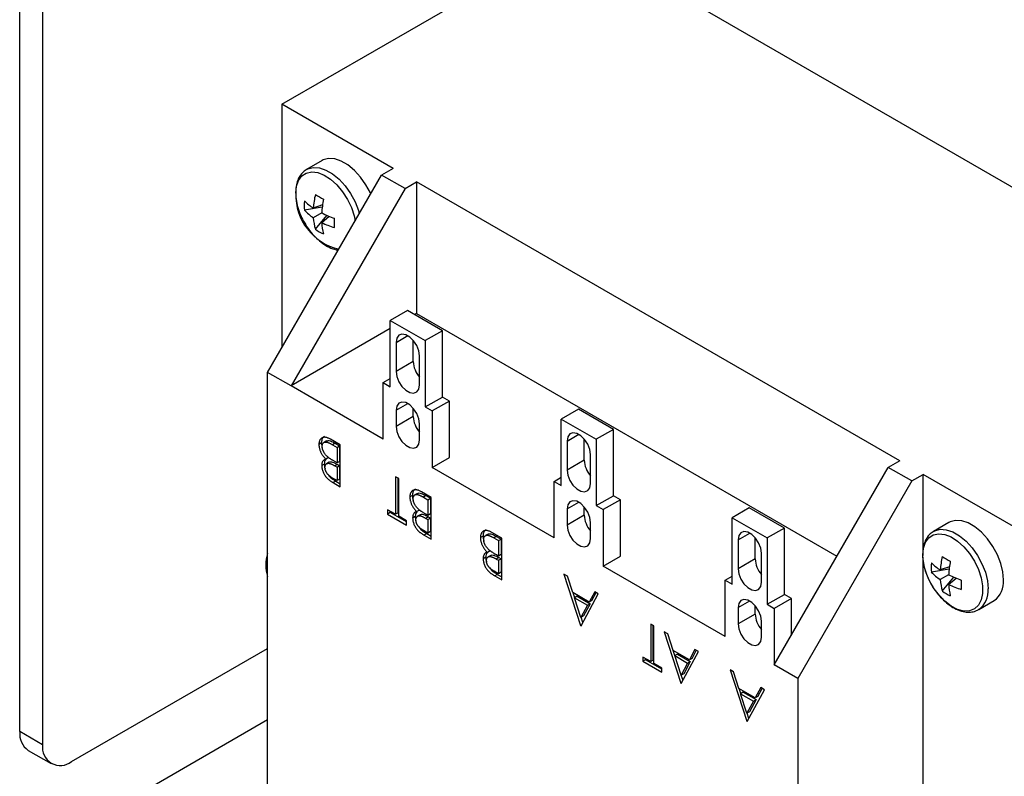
# Model space of a CAD drawing. Header units: inches. Extents: x 0.5 to 21.5, y 0.5 to 16.5.
# Tile 9 of 11: x 16.8 to 19.2, y 11.2 to 13.1. Entities that reach past the tile are written whole.
import ezdxf

# ---------------------------------------------------------------- set-up
doc = ezdxf.new("R2010")
doc.units = ezdxf.units.IN
doc.header["$LTSCALE"] = 2
doc.header["$MEASUREMENT"] = 0

msp = doc.modelspace()

# ---------------------------------------------------------------- linework, layer by layer
for p, q in [((16.7939, 11.3142), (16.7939, 14.9784)), ((16.8496, 14.9463), (16.8496, 11.2821)), ((17.9145, 13.3967), (20.0756, 12.1492)), ((17.4339, 12.8465), (18.1508, 13.2604)), ((17.7053, 12.6898), (17.4339, 12.8465)), ((17.4339, 12.8465), (17.4339, 12.2518)), ((17.5319, 12.7089), (17.4944, 12.6873)), ((17.3991, 12.1916), (17.6775, 12.6738)), ((17.7053, 12.6898), (17.6775, 12.6738)), ((17.7346, 12.6408), (17.6775, 12.6738)), ((17.7346, 12.6408), (17.7624, 12.6569)), ((18.9428, 11.9755), (17.7624, 12.6569)), ((17.7624, 12.6569), (17.7624, 12.3354)), ((17.7346, 12.6408), (17.4562, 12.1586)), ((17.5331, 12.601), (17.5107, 12.593)), ((17.5323, 12.595), (17.4889, 12.5878)), ((17.5312, 12.5812), (17.5107, 12.5694)), ((17.5157, 12.5413), (17.5437, 12.5753)), ((17.5312, 12.5576), (17.5493, 12.573)), ((17.7403, 12.3429), (17.6986, 12.3187)), ((17.8258, 12.2935), (17.7403, 12.3429)), ((17.6986, 12.1567), (17.6986, 12.3187)), ((17.6986, 12.3187), (17.784, 12.2694)), ((17.7624, 12.3354), (17.7578, 12.3328)), ((17.7624, 12.3354), (18.7896, 11.7424)), ((17.6986, 12.2986), (17.4562, 12.1586)), ((17.8258, 12.2935), (17.784, 12.2694)), ((17.8258, 12.1314), (17.8258, 12.2935)), ((17.7129, 12.265), (17.7413, 12.2814)), ((17.7129, 12.265), (17.7129, 12.1939)), ((17.7546, 12.218), (17.7546, 12.2699)), ((17.784, 12.2694), (17.784, 12.1073)), ((17.7546, 12.218), (17.7129, 12.1939)), ((17.7698, 12.1611), (17.7698, 12.2322)), ((17.3991, 11.0986), (17.3991, 12.1916)), ((17.4562, 12.1586), (17.3991, 12.1916)), ((17.6815, 12.1666), (17.6986, 12.1764)), ((17.6815, 12.0286), (17.4562, 12.1586)), ((17.6815, 12.0286), (17.6815, 12.1666)), ((17.6815, 12.1666), (17.6986, 12.1567)), ((17.784, 12.1073), (17.8258, 12.1314)), ((17.8429, 12.1216), (17.8012, 12.0975)), ((17.8429, 12.1216), (17.8258, 12.1314)), ((17.8429, 11.9836), (17.8429, 12.1216)), ((17.7129, 12.0991), (17.7413, 12.1155)), ((17.7129, 12.0991), (17.7129, 12.0595)), ((17.7546, 12.0837), (17.7546, 12.104)), ((17.784, 12.1073), (17.8012, 12.0975)), ((17.8012, 12.0975), (17.8012, 11.9595)), ((18.1579, 12.1018), (18.1162, 12.0777)), ((18.2434, 12.0525), (18.1579, 12.1018)), ((17.7546, 12.0837), (17.7129, 12.0595)), ((18.1162, 11.9156), (18.1162, 12.0777)), ((18.1162, 12.0777), (18.2016, 12.0283)), ((17.7698, 12.0267), (17.7698, 12.0662)), ((18.2434, 12.0525), (18.2016, 12.0283)), ((18.2434, 11.8904), (18.2434, 12.0525)), ((17.5432, 12.0242), (17.5368, 12.0205)), ((17.5765, 12.0145), (17.5526, 12.0283)), ((18.1304, 12.0239), (18.1589, 12.0404)), ((18.1304, 12.0239), (18.1304, 11.9529)), ((18.1722, 11.977), (18.1722, 12.0289)), ((18.2016, 12.0283), (18.2016, 11.8663)), ((17.5308, 12.0193), (17.5244, 12.0156)), ((17.5637, 12.0188), (17.5573, 12.0151)), ((17.5573, 12.0151), (17.5686, 12.0086)), ((17.5637, 12.0188), (17.575, 12.0123)), ((17.5686, 12.0086), (17.575, 12.0123)), ((17.5686, 12.0086), (17.5686, 11.9707)), ((17.575, 12.0123), (17.575, 11.9744)), ((17.5765, 11.9124), (17.5765, 12.0145)), ((17.5478, 11.9834), (17.5414, 11.9797)), ((17.8012, 11.9595), (17.8429, 11.9836)), ((18.1722, 11.977), (18.1304, 11.9529)), ((18.1873, 11.92), (18.1873, 11.9911)), ((18.9428, 11.9755), (18.9149, 11.9594)), ((17.5376, 11.9676), (17.5312, 11.9639)), ((17.5495, 11.9722), (17.5431, 11.9685)), ((17.5686, 11.9707), (17.5633, 11.9737)), ((17.5697, 11.967), (17.5633, 11.9633)), ((17.5633, 11.9633), (17.5686, 11.9602)), ((17.575, 11.9744), (17.5686, 11.9707)), ((17.5686, 11.9602), (17.575, 11.9639)), ((17.5686, 11.9602), (17.5686, 11.9275)), ((17.5697, 11.967), (17.575, 11.9639)), ((17.575, 11.9639), (17.575, 11.9312)), ((18.099, 11.7875), (17.8012, 11.9595)), ((18.6365, 11.4772), (18.9149, 11.9594)), ((18.972, 11.9265), (18.9149, 11.9594)), ((17.5686, 11.9275), (17.5578, 11.9337)), ((17.575, 11.9312), (17.5686, 11.9275)), ((17.7193, 11.9321), (17.7114, 11.9367)), ((17.7114, 11.9367), (17.7114, 11.8451)), ((17.7178, 11.8488), (17.7178, 11.933)), ((17.7193, 11.8405), (17.7193, 11.9321)), ((18.099, 11.9255), (18.1162, 11.9354)), ((18.972, 11.9265), (18.9998, 11.9425)), ((18.9998, 11.7611), (18.9998, 11.9425)), ((19.2713, 11.7858), (18.9998, 11.9425)), ((17.5657, 11.9261), (17.5593, 11.9224)), ((17.5593, 11.9224), (17.5765, 11.9124)), ((17.5657, 11.9261), (17.5765, 11.9198)), ((18.099, 11.7875), (18.099, 11.9255)), ((18.099, 11.9255), (18.1162, 11.9156)), ((18.972, 11.9265), (18.6936, 11.4443)), ((17.7529, 11.8911), (17.7465, 11.8874)), ((17.7653, 11.896), (17.7589, 11.8923)), ((17.7986, 11.8863), (17.7747, 11.9001)), ((17.7858, 11.8906), (17.7794, 11.8869)), ((17.7794, 11.8869), (17.7907, 11.8804)), ((17.7858, 11.8906), (17.7971, 11.8841)), ((17.7907, 11.8804), (17.7971, 11.8841)), ((17.7907, 11.8804), (17.7907, 11.8425)), ((17.7971, 11.8841), (17.7971, 11.8462)), ((17.7986, 11.7842), (17.7986, 11.8863)), ((18.2016, 11.8663), (18.2434, 11.8904)), ((18.2605, 11.8805), (18.2187, 11.8564)), ((18.2605, 11.8805), (18.2434, 11.8904)), ((18.2605, 11.7425), (18.2605, 11.8805)), ((17.7114, 11.8451), (17.6921, 11.8562)), ((17.6921, 11.8562), (17.6921, 11.8457)), ((17.7699, 11.8552), (17.7635, 11.8515)), ((18.1304, 11.858), (18.1589, 11.8744)), ((18.1304, 11.858), (18.1304, 11.8185)), ((18.1722, 11.8426), (18.1722, 11.8629)), ((18.2016, 11.8663), (18.2187, 11.8564)), ((18.2187, 11.8564), (18.2187, 11.7184)), ((18.5755, 11.8607), (18.5337, 11.8366)), ((18.661, 11.8114), (18.5755, 11.8607)), ((17.6985, 11.8494), (17.6921, 11.8457)), ((17.6921, 11.8457), (17.7386, 11.8189)), ((17.6985, 11.8494), (17.6985, 11.8525)), ((17.7386, 11.8263), (17.6985, 11.8494)), ((17.7178, 11.8488), (17.7114, 11.8451)), ((17.7386, 11.8294), (17.7193, 11.8405)), ((17.7597, 11.8394), (17.7533, 11.8357)), ((17.7716, 11.844), (17.7652, 11.8403)), ((17.7907, 11.8425), (17.7854, 11.8455)), ((17.7918, 11.8388), (17.7854, 11.8351)), ((17.7854, 11.8351), (17.7907, 11.832)), ((17.7971, 11.8462), (17.7907, 11.8425)), ((17.7907, 11.832), (17.7971, 11.8357)), ((17.7907, 11.832), (17.7907, 11.7993)), ((17.7918, 11.8388), (17.7971, 11.8357)), ((17.7971, 11.8357), (17.7971, 11.803)), ((18.1722, 11.8426), (18.1304, 11.8185)), ((18.5337, 11.6745), (18.5337, 11.8366)), ((18.5337, 11.8366), (18.6192, 11.7873)), ((17.7386, 11.8189), (17.7386, 11.8294)), ((18.1873, 11.7856), (18.1873, 11.8252)), ((18.661, 11.8114), (18.6192, 11.7873)), ((18.661, 11.6493), (18.661, 11.8114)), ((19.063, 11.825), (19.0256, 11.8034)), ((17.7907, 11.7993), (17.7799, 11.8055)), ((17.7878, 11.7979), (17.7814, 11.7942)), ((17.7814, 11.7942), (17.7986, 11.7842)), ((17.7878, 11.7979), (17.7986, 11.7916)), ((17.7971, 11.803), (17.7907, 11.7993)), ((17.9251, 11.7917), (17.9187, 11.788)), ((17.9376, 11.7966), (17.9312, 11.7929)), ((17.9709, 11.7869), (17.947, 11.8007)), ((17.958, 11.7912), (17.9516, 11.7875)), ((17.9516, 11.7875), (17.9629, 11.781)), ((17.958, 11.7912), (17.9693, 11.7847)), ((17.9629, 11.781), (17.9693, 11.7847)), ((17.9693, 11.7847), (17.9693, 11.7467)), ((17.9709, 11.6848), (17.9709, 11.7869)), ((18.548, 11.7829), (18.5765, 11.7993)), ((18.548, 11.7829), (18.548, 11.7118)), ((18.5898, 11.7359), (18.5898, 11.7878)), ((18.6192, 11.7873), (18.6192, 11.6252)), ((17.9629, 11.781), (17.9629, 11.743)), ((17.9319, 11.74), (17.9255, 11.7363)), ((17.9422, 11.7558), (17.9358, 11.7521)), ((17.9438, 11.7445), (17.9374, 11.7408)), ((17.964, 11.7393), (17.9576, 11.7356)), ((17.9576, 11.7356), (17.9629, 11.7326)), ((17.9629, 11.743), (17.9577, 11.7461)), ((17.9693, 11.7467), (17.9629, 11.743)), ((17.9629, 11.7326), (17.9693, 11.7363)), ((17.964, 11.7393), (17.9693, 11.7363)), ((17.9693, 11.7363), (17.9693, 11.7035)), ((18.2187, 11.7184), (18.2605, 11.7425)), ((18.5898, 11.7359), (18.548, 11.7118)), ((18.6049, 11.679), (18.6049, 11.75)), ((17.9629, 11.7326), (17.9629, 11.6998)), ((18.5166, 11.5464), (18.2187, 11.7184)), ((18.9998, 10.3145), (18.9998, 11.7328)), ((19.0635, 11.7111), (19.02, 11.7039)), ((19.0642, 11.7171), (19.0419, 11.7091)), ((17.3954, 11.7064), (17.3991, 11.7079)), ((17.9629, 11.6998), (17.9522, 11.7061)), ((17.96, 11.6984), (17.9536, 11.6948)), ((17.9536, 11.6948), (17.9709, 11.6848)), ((17.96, 11.6984), (17.9709, 11.6922)), ((17.9693, 11.7035), (17.9629, 11.6998)), ((18.1227, 11.6992), (18.1635, 11.5736)), ((18.1313, 11.6942), (18.1227, 11.6992)), ((18.1444, 11.654), (18.1313, 11.6942)), ((18.5166, 11.6844), (18.5337, 11.6943)), ((19.0623, 11.6973), (19.0419, 11.6855)), ((19.0468, 11.6574), (19.0748, 11.6914)), ((19.0623, 11.6737), (19.0804, 11.6891)), ((18.5166, 11.5464), (18.5166, 11.6844)), ((18.5166, 11.6844), (18.5337, 11.6745)), ((18.1845, 11.6308), (18.1444, 11.654)), ((18.1491, 11.6414), (18.1451, 11.6535)), ((18.155, 11.6448), (18.1486, 11.6411)), ((18.1486, 11.6411), (18.1802, 11.6229)), ((18.1642, 11.5931), (18.1486, 11.6411)), ((18.155, 11.6448), (18.1866, 11.6266)), ((18.1646, 11.5729), (18.2066, 11.6508)), ((18.1979, 11.6558), (18.1845, 11.6308)), ((18.1909, 11.6345), (18.2013, 11.6539)), ((18.2066, 11.6508), (18.1979, 11.6558)), ((18.6192, 11.6252), (18.661, 11.6493)), ((18.6781, 11.6394), (18.6363, 11.6153)), ((18.6781, 11.6394), (18.661, 11.6493)), ((18.6781, 11.5492), (18.6781, 11.6394)), ((18.1802, 11.6229), (18.1642, 11.5931)), ((18.1866, 11.6266), (18.1706, 11.5968)), ((18.1802, 11.6229), (18.1866, 11.6266)), ((18.1909, 11.6345), (18.1845, 11.6308)), ((18.548, 11.617), (18.5765, 11.6334)), ((18.548, 11.617), (18.548, 11.5774)), ((18.5898, 11.6015), (18.5898, 11.6219)), ((18.6192, 11.6252), (18.6363, 11.6153)), ((18.6363, 11.6153), (18.6363, 11.4773)), ((19.1358, 11.6124), (19.1733, 11.6341)), ((18.1706, 11.5968), (18.1642, 11.5931)), ((18.1688, 11.5807), (18.1647, 11.5934)), ((18.5898, 11.6015), (18.548, 11.5774)), ((18.1635, 11.5736), (18.1657, 11.5748)), ((18.1635, 11.5736), (18.1646, 11.5729)), ((18.3425, 11.5723), (18.3346, 11.5769)), ((18.3346, 11.5769), (18.3346, 11.4853)), ((18.341, 11.489), (18.341, 11.5732)), ((18.3425, 11.4807), (18.3425, 11.5723)), ((18.6049, 11.5446), (18.6049, 11.5841)), ((18.3675, 11.5579), (18.4083, 11.4323)), ((18.3761, 11.5529), (18.3675, 11.5579)), ((18.3892, 11.5127), (18.3761, 11.5529)), ((16.9203, 11.2412), (17.3991, 11.5176)), ((18.3346, 11.4853), (18.3153, 11.4964)), ((18.3153, 11.4964), (18.3153, 11.4859)), ((18.4292, 11.4895), (18.3892, 11.5127)), ((18.3939, 11.5001), (18.3899, 11.5122)), ((18.3997, 11.5035), (18.3933, 11.4998)), ((18.4089, 11.4518), (18.3933, 11.4998)), ((18.3933, 11.4998), (18.4249, 11.4816)), ((18.3997, 11.5035), (18.4313, 11.4852)), ((18.4094, 11.4316), (18.4513, 11.5095)), ((18.4427, 11.5145), (18.4292, 11.4895)), ((18.4356, 11.4932), (18.446, 11.5126)), ((18.4513, 11.5095), (18.4427, 11.5145)), ((18.3218, 11.4896), (18.3153, 11.4859)), ((18.3153, 11.4859), (18.3618, 11.4591)), ((18.3218, 11.4896), (18.3218, 11.4927)), ((18.3618, 11.4665), (18.3218, 11.4896)), ((18.341, 11.489), (18.3346, 11.4853)), ((18.3618, 11.4696), (18.3425, 11.4807)), ((18.4249, 11.4816), (18.4089, 11.4518)), ((18.4313, 11.4852), (18.4153, 11.4555)), ((18.4249, 11.4816), (18.4313, 11.4852)), ((18.4356, 11.4932), (18.4292, 11.4895)), ((18.6363, 11.4773), (18.6368, 11.4776)), ((18.6365, 11.4772), (18.6363, 11.4773)), ((18.6936, 11.4443), (18.6365, 11.4772)), ((18.3618, 11.4591), (18.3618, 11.4696)), ((18.4153, 11.4555), (18.4089, 11.4518)), ((18.4136, 11.4394), (18.4094, 11.4521)), ((18.5284, 11.465), (18.5692, 11.3394)), ((18.537, 11.46), (18.5284, 11.465)), ((18.5501, 11.4198), (18.537, 11.46)), ((18.4083, 11.4323), (18.4104, 11.4335)), ((18.4083, 11.4323), (18.4094, 11.4316)), ((18.6936, 11.4443), (18.6936, 10.3513)), ((18.5901, 11.3966), (18.5501, 11.4198)), ((18.5548, 11.4072), (18.5508, 11.4193)), ((18.5607, 11.4106), (18.5543, 11.4069)), ((18.5698, 11.3589), (18.5543, 11.4069)), ((18.5543, 11.4069), (18.5858, 11.3887)), ((18.5607, 11.4106), (18.5922, 11.3924)), ((18.5703, 11.3387), (18.6122, 11.4166)), ((18.6036, 11.4216), (18.5901, 11.3966)), ((18.5965, 11.4003), (18.5901, 11.3966)), ((18.5965, 11.4003), (18.607, 11.4197)), ((18.6122, 11.4166), (18.6036, 11.4216)), ((18.5858, 11.3887), (18.5698, 11.3589)), ((18.5922, 11.3924), (18.5762, 11.3626)), ((18.5858, 11.3887), (18.5922, 11.3924)), ((18.5762, 11.3626), (18.5698, 11.3589)), ((18.5745, 11.3465), (18.5704, 11.3592)), ((17.3991, 11.3427), (16.9949, 11.1093)), ((18.5692, 11.3394), (18.5713, 11.3406)), ((18.5692, 11.3394), (18.5703, 11.3387)), ((16.8496, 11.2821), (16.7939, 11.3142)), ((16.8146, 11.2684), (16.8703, 11.2363))]:
    msp.add_line(p, q)
at = {"flags": 128}
for points in [[(17.651, 12.6279), (17.6501, 12.63), (17.6392, 12.6502), (17.626, 12.6689), (17.6111, 12.6852), (17.5952, 12.6983), (17.5789, 12.7077), (17.5629, 12.713), (17.548, 12.7139), (17.5349, 12.7105), (17.5319, 12.7089)], [(17.4678, 12.6292), (17.4695, 12.6463), (17.4746, 12.6607), (17.4827, 12.6717), (17.4936, 12.6787), (17.5067, 12.6814), (17.5214, 12.6796), (17.537, 12.6736), (17.5528, 12.6635), (17.5681, 12.6498), (17.5821, 12.6331), (17.5941, 12.6144), (17.6037, 12.5943), (17.6104, 12.5738), (17.6128, 12.5617)], [(17.4954, 12.6878), (17.4974, 12.6888), (17.5106, 12.6923), (17.5254, 12.6913), (17.5414, 12.686), (17.5577, 12.6766), (17.5736, 12.6635), (17.5885, 12.6473), (17.6017, 12.6286), (17.6126, 12.6083), (17.6207, 12.5873), (17.623, 12.5794)], [(17.7698, 12.2322), (17.768, 12.2444), (17.7631, 12.2571), (17.7555, 12.2688), (17.7462, 12.2781), (17.7364, 12.2838), (17.7271, 12.2852), (17.7195, 12.2823), (17.7146, 12.2752), (17.7129, 12.265)], [(17.7129, 12.1939), (17.7146, 12.1817), (17.7195, 12.169), (17.7271, 12.1573), (17.7364, 12.148), (17.7462, 12.1423), (17.7555, 12.1409), (17.7631, 12.1438), (17.768, 12.1508), (17.7698, 12.1611)], [(17.7698, 12.0662), (17.768, 12.0785), (17.7631, 12.0912), (17.7555, 12.1029), (17.7462, 12.1122), (17.7364, 12.1179), (17.7271, 12.1193), (17.7195, 12.1164), (17.7146, 12.1093), (17.7129, 12.0991)], [(17.7129, 12.0595), (17.7146, 12.0473), (17.7195, 12.0346), (17.7271, 12.0229), (17.7364, 12.0136), (17.7462, 12.0079), (17.7555, 12.0065), (17.7631, 12.0094), (17.768, 12.0165), (17.7698, 12.0267)], [(18.1873, 11.9911), (18.1856, 12.0033), (18.1807, 12.016), (18.1731, 12.0277), (18.1638, 12.037), (18.154, 12.0427), (18.1447, 12.0442), (18.1371, 12.0412), (18.1322, 12.0342), (18.1304, 12.0239)], [(18.1304, 11.9529), (18.1322, 11.9406), (18.1371, 11.9279), (18.1447, 11.9162), (18.154, 11.9069), (18.1638, 11.9012), (18.1731, 11.8998), (18.1807, 11.9028), (18.1856, 11.9098), (18.1873, 11.92)], [(18.1873, 11.8252), (18.1856, 11.8374), (18.1807, 11.8501), (18.1731, 11.8618), (18.1638, 11.8711), (18.154, 11.8768), (18.1447, 11.8783), (18.1371, 11.8753), (18.1322, 11.8683), (18.1304, 11.858)], [(18.1304, 11.8185), (18.1322, 11.8063), (18.1371, 11.7935), (18.1447, 11.7818), (18.154, 11.7726), (18.1638, 11.7669), (18.1731, 11.7654), (18.1807, 11.7684), (18.1856, 11.7754), (18.1873, 11.7856)], [(19.0265, 11.8039), (19.0285, 11.8049), (19.0417, 11.8084), (19.0566, 11.8074), (19.0725, 11.8021), (19.0888, 11.7927), (19.1048, 11.7796), (19.1196, 11.7634), (19.1328, 11.7447), (19.1437, 11.7244), (19.1519, 11.7034), (19.1569, 11.6826), (19.1586, 11.6629)], [(19.1961, 11.6846), (19.1944, 11.7043), (19.1894, 11.7251), (19.1812, 11.7461), (19.1703, 11.7663), (19.1571, 11.785), (19.1422, 11.8013), (19.1263, 11.8144), (19.11, 11.8238), (19.0941, 11.8291), (19.0792, 11.83), (19.066, 11.8266), (19.063, 11.825)], [(18.6049, 11.75), (18.6032, 11.7622), (18.5983, 11.775), (18.5907, 11.7867), (18.5814, 11.7959), (18.5715, 11.8016), (18.5622, 11.8031), (18.5547, 11.8001), (18.5497, 11.7931), (18.548, 11.7829)], [(18.9989, 11.7452), (19.0007, 11.7624), (19.0057, 11.7768), (19.0139, 11.7878), (19.0248, 11.7948), (19.0379, 11.7975), (19.0526, 11.7957), (19.0682, 11.7897), (19.084, 11.7796), (19.0992, 11.7659), (19.1132, 11.7492), (19.1253, 11.7304), (19.1349, 11.7104), (19.1415, 11.6899), (19.1449, 11.6701), (19.1449, 11.6518), (19.1415, 11.636), (19.1349, 11.6232), (19.1253, 11.6142), (19.1132, 11.6093), (19.0992, 11.6088), (19.084, 11.6127), (19.0682, 11.6209), (19.0526, 11.6329), (19.0379, 11.6481), (19.0248, 11.6659), (19.0139, 11.6855), (19.0057, 11.7059), (19.0007, 11.7261), (18.9989, 11.7452)], [(18.548, 11.7118), (18.5497, 11.6996), (18.5547, 11.6868), (18.5622, 11.6751), (18.5715, 11.6659), (18.5814, 11.6602), (18.5907, 11.6587), (18.5983, 11.6617), (18.6032, 11.6687), (18.6049, 11.679)], [(18.6049, 11.5841), (18.6032, 11.5963), (18.5983, 11.6091), (18.5907, 11.6208), (18.5814, 11.63), (18.5715, 11.6357), (18.5622, 11.6372), (18.5547, 11.6342), (18.5497, 11.6272), (18.548, 11.617)], [(18.548, 11.5774), (18.5497, 11.5652), (18.5547, 11.5525), (18.5622, 11.5408), (18.5715, 11.5315), (18.5814, 11.5258), (18.5907, 11.5243), (18.5983, 11.5273), (18.6032, 11.5343), (18.6049, 11.5446)]]:
    msp.add_lwpolyline(points, dxfattribs=at)
for centre, radius, start, end in [((17.6048, 12.6256), 0.137, 178.5294, 256.5026), ((17.7185, 12.5783), 0.2083, 166.812, 175.9418), ((17.9056, 13.2788), 0.7605, 239.1546, 240.8507), ((17.6131, 12.599), 0.1248, 174.8233, 185.1767), ((17.5942, 12.7212), 0.1529, 226.4707, 236.9306), ((17.7975, 12.566), 0.2667, 169.5053, 176.7201), ((17.5851, 12.6802), 0.1334, 223.8357, 236.1272), ((17.6511, 12.8195), 0.2667, 243.2826, 250.4968), ((17.6438, 12.5784), 0.1334, 183.8755, 196.1661), ((17.6839, 12.5658), 0.1529, 183.0722, 193.5317), ((17.6223, 12.7449), 0.2083, 244.061, 253.1905), ((18.3222, 12.5568), 0.7603, 179.1516, 180.8484), ((17.5876, 12.6433), 0.1247, 234.8256, 245.1797), ((17.8176, 12.2214), 0.0631, 183.0174, 220.6607), ((17.8176, 12.087), 0.0631, 183.0174, 220.6607), ((18.2352, 11.9803), 0.0631, 183.0174, 220.6607), ((18.2352, 11.8459), 0.0631, 183.0174, 220.6607), ((17.483, 11.7211), 0.0885, 161.3816, 198.6184), ((18.6528, 11.7392), 0.0631, 183.0174, 220.6607), ((19.2496, 11.6944), 0.2083, 166.812, 175.9418), ((19.4368, 12.3948), 0.7605, 239.1546, 240.8507), ((19.1443, 11.7151), 0.1248, 174.8233, 185.1767), ((19.1253, 11.8372), 0.1529, 226.4707, 236.9306), ((19.3286, 11.6821), 0.2667, 169.5053, 176.7201), ((19.1162, 11.7963), 0.1334, 223.8357, 236.1272), ((19.1822, 11.9356), 0.2667, 243.2826, 250.4968), ((19.175, 11.6945), 0.1334, 183.8755, 196.1661), ((19.215, 11.6819), 0.1529, 183.0722, 193.5317), ((19.1534, 11.861), 0.2083, 244.061, 253.1905), ((19.8534, 11.6729), 0.7603, 179.1516, 180.8484), ((19.1039, 11.6572), 0.055, 305.782, 5.9447), ((19.1416, 11.6788), 0.0548, 305.3259, 5.9863), ((19.1187, 11.7594), 0.1247, 234.8256, 245.1797), ((18.6528, 11.6048), 0.0631, 183.0174, 220.6607), ((16.8429, 11.3088), 0.0493, 173.7012, 234.9867), ((16.8927, 11.2751), 0.0437, 170.786, 309.2033)]:
    msp.add_arc(centre, radius, start, end)
for points, knots in [([(17.4958, 12.6877), (17.4925, 12.6857), (17.4853, 12.6815), (17.477, 12.6709), (17.4708, 12.6575), (17.4676, 12.6434), (17.4677, 12.6334), (17.4678, 12.6291)], [0, 0, 0, 0, 0.176824, 0.390914, 0.608053, 0.834248, 1, 1, 1, 1]), ([(17.4678, 12.6291), (17.4677, 12.6274), (17.4674, 12.6196), (17.4701, 12.6047), (17.4756, 12.585), (17.4841, 12.5655), (17.4949, 12.547), (17.5077, 12.5301), (17.5221, 12.5154), (17.5376, 12.5034), (17.5538, 12.4951), (17.5654, 12.4909), (17.5713, 12.4907), (17.5718, 12.4907)], [0, 0, 0, 0, 0.030673, 0.136884, 0.243038, 0.348862, 0.454535, 0.560361, 0.66658, 0.773556, 0.881561, 0.990296, 1, 1, 1, 1]), ([(17.5526, 12.0283), (17.5516, 12.0289), (17.5495, 12.0301), (17.5465, 12.0313), (17.5437, 12.0323), (17.541, 12.033), (17.5385, 12.0332), (17.5362, 12.0331), (17.534, 12.0326), (17.532, 12.0318), (17.5303, 12.0307), (17.5287, 12.0293), (17.5273, 12.0277), (17.5263, 12.0258), (17.5254, 12.0236), (17.5248, 12.0212), (17.5245, 12.0186), (17.5244, 12.0166), (17.5244, 12.0156)], [0, 0, 0, 0, 0.074522, 0.145314, 0.213177, 0.278705, 0.342112, 0.404261, 0.466239, 0.52828, 0.589543, 0.648814, 0.707317, 0.764765, 0.82182, 0.879665, 0.93884, 1, 1, 1, 1]), ([(17.5381, 12.035), (17.5364, 12.0338), (17.5328, 12.0313), (17.531, 12.025), (17.5308, 12.0206), (17.5308, 12.0193)], [0, 0, 0, 0, 0.3836813, 0.8246899, 1, 1, 1, 1]), ([(17.5433, 12.0241), (17.5445, 12.0246), (17.5471, 12.0258), (17.5542, 12.0241), (17.5599, 12.021), (17.5637, 12.0188)], [0, 0, 0, 0, 0.222143, 0.474517, 1, 1, 1, 1]), ([(17.5244, 12.0156), (17.5244, 12.0146), (17.5245, 12.0127), (17.5248, 12.0096), (17.5254, 12.0066), (17.5263, 12.0035), (17.5273, 12.0004), (17.5285, 11.9974), (17.53, 11.9945), (17.5316, 11.9916), (17.5336, 11.9887), (17.5358, 11.9857), (17.5385, 11.9827), (17.5404, 11.9807), (17.5414, 11.9797)], [0, 0, 0, 0, 0.083354, 0.165113, 0.244471, 0.323858, 0.401709, 0.478603, 0.553616, 0.629777, 0.7097, 0.797086, 0.893943, 1, 1, 1, 1]), ([(17.5308, 12.0193), (17.5309, 12.0155), (17.5309, 12.0117), (17.5326, 12.0076), (17.5326, 12.0075)], [0, 0, 0, 0, 0.9768913, 1, 1, 1, 1]), ([(17.5323, 12.0111), (17.5324, 12.0119), (17.5324, 12.0136), (17.533, 12.0158), (17.5339, 12.0177), (17.5351, 12.0193), (17.5366, 12.0205), (17.5384, 12.0213), (17.5404, 12.0217), (17.5423, 12.0216), (17.5439, 12.0213), (17.5453, 12.0209), (17.5469, 12.0203), (17.5487, 12.0196), (17.5506, 12.0188), (17.5527, 12.0177), (17.5549, 12.0165), (17.5565, 12.0156), (17.5573, 12.0151)], [0, 0, 0, 0, 0.066884, 0.133364, 0.200692, 0.271031, 0.342035, 0.412126, 0.483159, 0.556302, 0.59546, 0.639227, 0.687794, 0.740178, 0.798205, 0.860261, 0.927498, 1, 1, 1, 1]), ([(17.5468, 11.9845), (17.5457, 11.9854), (17.5436, 11.9873), (17.5408, 11.9904), (17.5383, 11.9938), (17.5365, 11.9967), (17.5353, 11.9991), (17.5345, 12.0009), (17.5338, 12.0026), (17.5332, 12.0043), (17.5329, 12.006), (17.5325, 12.0077), (17.5323, 12.0094), (17.5323, 12.0105), (17.5323, 12.0111)], [0, 0, 0, 0, 0.143309, 0.277421, 0.405171, 0.529268, 0.589902, 0.649129, 0.707867, 0.764857, 0.822497, 0.880398, 0.939713, 1, 1, 1, 1]), ([(17.5414, 11.9797), (17.5406, 11.9796), (17.539, 11.9793), (17.5369, 11.9783), (17.5352, 11.9769), (17.5337, 11.975), (17.5326, 11.9728), (17.5318, 11.9701), (17.5313, 11.9672), (17.5312, 11.965), (17.5312, 11.9639)], [0, 0, 0, 0, 0.128234, 0.252451, 0.374261, 0.496377, 0.619448, 0.743419, 0.869431, 1, 1, 1, 1]), ([(17.5412, 11.9797), (17.5401, 11.9781), (17.5379, 11.9749), (17.5377, 11.97), (17.5376, 11.9676)], [0, 0, 0, 0, 0.509722, 1, 1, 1, 1]), ([(17.5633, 11.9737), (17.5624, 11.9743), (17.5606, 11.9753), (17.5579, 11.9769), (17.5555, 11.9784), (17.5534, 11.9798), (17.5514, 11.981), (17.5497, 11.9823), (17.5481, 11.9834), (17.5472, 11.9841), (17.5468, 11.9845)], [0, 0, 0, 0, 0.170715, 0.328655, 0.473823, 0.605269, 0.722943, 0.828047, 0.920694, 1, 1, 1, 1]), ([(17.5312, 11.9639), (17.5312, 11.9627), (17.5313, 11.9603), (17.5319, 11.9564), (17.533, 11.9525), (17.5344, 11.9486), (17.5361, 11.9448), (17.5382, 11.9411), (17.5406, 11.9377), (17.5428, 11.935), (17.5448, 11.933), (17.5464, 11.9314), (17.5482, 11.9299), (17.5501, 11.9284), (17.5522, 11.9269), (17.5544, 11.9254), (17.5568, 11.9239), (17.5584, 11.9229), (17.5593, 11.9224)], [0, 0, 0, 0, 0.077182, 0.152719, 0.226646, 0.301825, 0.376416, 0.449465, 0.522032, 0.596644, 0.635901, 0.678121, 0.723132, 0.771635, 0.82332, 0.878677, 0.937406, 1, 1, 1, 1]), ([(17.5376, 11.9676), (17.5376, 11.9642), (17.5377, 11.9605), (17.5393, 11.9567), (17.5394, 11.9565)], [0, 0, 0, 0, 0.940754, 1, 1, 1, 1]), ([(17.5391, 11.9595), (17.5391, 11.9604), (17.5392, 11.962), (17.5398, 11.9641), (17.5406, 11.966), (17.5418, 11.9675), (17.5432, 11.9687), (17.5449, 11.9694), (17.5468, 11.9697), (17.5487, 11.9696), (17.5503, 11.9693), (17.5517, 11.9689), (17.5532, 11.9683), (17.5549, 11.9676), (17.5568, 11.9668), (17.5588, 11.9658), (17.561, 11.9646), (17.5625, 11.9637), (17.5633, 11.9633)], [0, 0, 0, 0, 0.068636, 0.135185, 0.202717, 0.27157, 0.341133, 0.410222, 0.481168, 0.55446, 0.594294, 0.638261, 0.68681, 0.7394, 0.797711, 0.8603, 0.927699, 1, 1, 1, 1]), ([(17.5578, 11.9337), (17.557, 11.9342), (17.5555, 11.9351), (17.5533, 11.9365), (17.5513, 11.938), (17.5494, 11.9395), (17.5477, 11.9411), (17.5462, 11.9426), (17.5448, 11.9442), (17.5436, 11.9459), (17.5425, 11.9476), (17.5416, 11.9492), (17.5409, 11.9509), (17.5402, 11.9526), (17.5397, 11.9543), (17.5394, 11.9561), (17.5392, 11.9578), (17.5391, 11.9589), (17.5391, 11.9595)], [0, 0, 0, 0, 0.09126, 0.176546, 0.255515, 0.32897, 0.397569, 0.460759, 0.520282, 0.5766, 0.630098, 0.682521, 0.733159, 0.78413, 0.835598, 0.888182, 0.942997, 1, 1, 1, 1]), ([(17.5495, 11.9722), (17.5506, 11.9727), (17.5531, 11.9738), (17.56, 11.9724), (17.5657, 11.9692), (17.5697, 11.967)], [0, 0, 0, 0, 0.212801, 0.448884, 1, 1, 1, 1]), ([(17.5466, 11.9425), (17.5475, 11.9411), (17.5507, 11.9364), (17.5576, 11.9311), (17.563, 11.9277), (17.5657, 11.9261)], [0, 0, 0, 0, 0.178902, 0.601491, 1, 1, 1, 1]), ([(17.7747, 11.9001), (17.7737, 11.9007), (17.7716, 11.9018), (17.7686, 11.9031), (17.7658, 11.9041), (17.7631, 11.9047), (17.7606, 11.905), (17.7583, 11.9049), (17.7561, 11.9044), (17.7541, 11.9036), (17.7524, 11.9025), (17.7508, 11.9011), (17.7495, 11.8995), (17.7484, 11.8976), (17.7475, 11.8954), (17.7469, 11.893), (17.7466, 11.8903), (17.7465, 11.8884), (17.7465, 11.8874)], [0, 0, 0, 0, 0.074522, 0.145314, 0.213177, 0.278705, 0.342112, 0.404261, 0.466239, 0.52828, 0.589543, 0.648814, 0.707317, 0.764765, 0.82182, 0.879665, 0.93884, 1, 1, 1, 1]), ([(17.7602, 11.9067), (17.7585, 11.9056), (17.7549, 11.9031), (17.7531, 11.8968), (17.7529, 11.8924), (17.7529, 11.8911)], [0, 0, 0, 0, 0.383681, 0.82469, 1, 1, 1, 1]), ([(17.7465, 11.8874), (17.7465, 11.8864), (17.7466, 11.8845), (17.7469, 11.8814), (17.7475, 11.8783), (17.7484, 11.8753), (17.7494, 11.8722), (17.7506, 11.8692), (17.7521, 11.8663), (17.7537, 11.8634), (17.7557, 11.8605), (17.7579, 11.8575), (17.7606, 11.8545), (17.7625, 11.8525), (17.7635, 11.8515)], [0, 0, 0, 0, 0.083354, 0.165113, 0.244471, 0.323858, 0.401709, 0.478603, 0.553616, 0.629777, 0.7097, 0.797086, 0.893943, 1, 1, 1, 1]), ([(17.7529, 11.8911), (17.753, 11.8873), (17.753, 11.8834), (17.7547, 11.8793), (17.7547, 11.8792)], [0, 0, 0, 0, 0.976891, 1, 1, 1, 1]), ([(17.7544, 11.8828), (17.7545, 11.8837), (17.7545, 11.8854), (17.7551, 11.8876), (17.756, 11.8895), (17.7572, 11.891), (17.7587, 11.8923), (17.7605, 11.8931), (17.7625, 11.8934), (17.7644, 11.8934), (17.766, 11.8931), (17.7674, 11.8927), (17.769, 11.8921), (17.7708, 11.8914), (17.7727, 11.8905), (17.7748, 11.8895), (17.777, 11.8883), (17.7786, 11.8874), (17.7794, 11.8869)], [0, 0, 0, 0, 0.066884, 0.133364, 0.200692, 0.271031, 0.342035, 0.412126, 0.483159, 0.556302, 0.59546, 0.639227, 0.687794, 0.740178, 0.798205, 0.860261, 0.927498, 1, 1, 1, 1]), ([(17.7689, 11.8563), (17.7678, 11.8572), (17.7657, 11.859), (17.7629, 11.8622), (17.7604, 11.8656), (17.7586, 11.8685), (17.7574, 11.8709), (17.7566, 11.8726), (17.7559, 11.8744), (17.7553, 11.8761), (17.755, 11.8778), (17.7547, 11.8795), (17.7544, 11.8812), (17.7544, 11.8823), (17.7544, 11.8828)], [0, 0, 0, 0, 0.143309, 0.277421, 0.405171, 0.529268, 0.589902, 0.649129, 0.707867, 0.764857, 0.822497, 0.880398, 0.939713, 1, 1, 1, 1]), ([(17.7654, 11.8959), (17.7666, 11.8964), (17.7692, 11.8976), (17.7763, 11.8959), (17.782, 11.8928), (17.7858, 11.8906)], [0, 0, 0, 0, 0.222143, 0.474517, 1, 1, 1, 1]), ([(17.7854, 11.8455), (17.7845, 11.846), (17.7827, 11.8471), (17.78, 11.8487), (17.7776, 11.8501), (17.7755, 11.8515), (17.7735, 11.8528), (17.7718, 11.854), (17.7703, 11.8551), (17.7693, 11.8559), (17.7689, 11.8563)], [0, 0, 0, 0, 0.170715, 0.328655, 0.473823, 0.605269, 0.722943, 0.828047, 0.920694, 1, 1, 1, 1]), ([(17.7635, 11.8515), (17.7627, 11.8514), (17.7611, 11.8511), (17.759, 11.8501), (17.7573, 11.8486), (17.7558, 11.8468), (17.7547, 11.8445), (17.7539, 11.8419), (17.7534, 11.839), (17.7533, 11.8368), (17.7533, 11.8357)], [0, 0, 0, 0, 0.128234, 0.252451, 0.374261, 0.496377, 0.619448, 0.743419, 0.869431, 1, 1, 1, 1]), ([(17.7533, 11.8357), (17.7533, 11.8345), (17.7534, 11.832), (17.754, 11.8282), (17.7551, 11.8243), (17.7565, 11.8204), (17.7582, 11.8166), (17.7603, 11.8129), (17.7627, 11.8095), (17.7649, 11.8068), (17.7669, 11.8047), (17.7685, 11.8032), (17.7703, 11.8017), (17.7722, 11.8002), (17.7743, 11.7987), (17.7765, 11.7972), (17.7789, 11.7956), (17.7805, 11.7947), (17.7814, 11.7942)], [0, 0, 0, 0, 0.077182, 0.152719, 0.226646, 0.301825, 0.376416, 0.449465, 0.522032, 0.596644, 0.635901, 0.678121, 0.723132, 0.771635, 0.82332, 0.878677, 0.937406, 1, 1, 1, 1]), ([(17.7634, 11.8514), (17.7622, 11.8498), (17.76, 11.8467), (17.7598, 11.8418), (17.7597, 11.8394)], [0, 0, 0, 0, 0.509722, 1, 1, 1, 1]), ([(17.7597, 11.8394), (17.7597, 11.836), (17.7598, 11.8323), (17.7614, 11.8285), (17.7615, 11.8283)], [0, 0, 0, 0, 0.940754, 1, 1, 1, 1]), ([(17.7612, 11.8313), (17.7612, 11.8321), (17.7613, 11.8338), (17.7619, 11.8359), (17.7627, 11.8378), (17.7639, 11.8393), (17.7653, 11.8405), (17.767, 11.8412), (17.769, 11.8415), (17.7708, 11.8414), (17.7724, 11.8411), (17.7738, 11.8407), (17.7753, 11.8401), (17.777, 11.8394), (17.7789, 11.8385), (17.7809, 11.8375), (17.7831, 11.8364), (17.7846, 11.8355), (17.7854, 11.8351)], [0, 0, 0, 0, 0.068636, 0.135185, 0.202717, 0.27157, 0.341133, 0.410222, 0.481168, 0.55446, 0.594294, 0.638261, 0.68681, 0.7394, 0.797711, 0.8603, 0.927699, 1, 1, 1, 1]), ([(17.7799, 11.8055), (17.7791, 11.806), (17.7776, 11.8069), (17.7754, 11.8083), (17.7734, 11.8098), (17.7715, 11.8113), (17.7698, 11.8129), (17.7683, 11.8144), (17.7669, 11.816), (17.7657, 11.8177), (17.7646, 11.8193), (17.7637, 11.821), (17.763, 11.8227), (17.7623, 11.8244), (17.7618, 11.8261), (17.7615, 11.8279), (17.7613, 11.8296), (17.7612, 11.8307), (17.7612, 11.8313)], [0, 0, 0, 0, 0.09126, 0.176546, 0.255515, 0.32897, 0.397569, 0.460759, 0.520282, 0.5766, 0.630098, 0.682521, 0.733159, 0.78413, 0.835598, 0.888182, 0.942997, 1, 1, 1, 1]), ([(17.7716, 11.8439), (17.7728, 11.8445), (17.7752, 11.8456), (17.7821, 11.8442), (17.7878, 11.841), (17.7918, 11.8388)], [0, 0, 0, 0, 0.2128015, 0.4488838, 1, 1, 1, 1]), ([(17.7687, 11.8143), (17.7696, 11.8129), (17.7728, 11.8082), (17.7797, 11.8029), (17.7851, 11.7995), (17.7878, 11.7979)], [0, 0, 0, 0, 0.178902, 0.601491, 1, 1, 1, 1]), ([(17.9324, 11.8073), (17.9308, 11.8062), (17.9272, 11.8037), (17.9253, 11.7974), (17.9252, 11.7929), (17.9251, 11.7917)], [0, 0, 0, 0, 0.383681, 0.82469, 1, 1, 1, 1]), ([(17.947, 11.8007), (17.9459, 11.8013), (17.9439, 11.8024), (17.9409, 11.8037), (17.938, 11.8047), (17.9354, 11.8053), (17.9329, 11.8055), (17.9305, 11.8055), (17.9284, 11.805), (17.9264, 11.8042), (17.9246, 11.803), (17.923, 11.8017), (17.9217, 11.8), (17.9206, 11.7981), (17.9198, 11.796), (17.9192, 11.7936), (17.9188, 11.7909), (17.9188, 11.789), (17.9187, 11.788)], [0, 0, 0, 0, 0.074522, 0.145314, 0.213177, 0.278705, 0.342112, 0.404261, 0.466239, 0.52828, 0.589543, 0.648814, 0.707317, 0.764765, 0.82182, 0.879665, 0.93884, 1, 1, 1, 1]), ([(17.9187, 11.788), (17.9188, 11.787), (17.9188, 11.785), (17.9192, 11.782), (17.9198, 11.7789), (17.9206, 11.7758), (17.9217, 11.7728), (17.9229, 11.7698), (17.9243, 11.7668), (17.926, 11.7639), (17.9279, 11.761), (17.9302, 11.7581), (17.9328, 11.7551), (17.9347, 11.7531), (17.9358, 11.7521)], [0, 0, 0, 0, 0.083354, 0.165113, 0.244471, 0.323858, 0.401709, 0.478603, 0.553616, 0.629777, 0.7097, 0.797086, 0.893943, 1, 1, 1, 1]), ([(17.9251, 11.7917), (17.9252, 11.7879), (17.9253, 11.784), (17.9269, 11.7799), (17.927, 11.7798)], [0, 0, 0, 0, 0.976891, 1, 1, 1, 1]), ([(17.9267, 11.7834), (17.9267, 11.7842), (17.9268, 11.7859), (17.9273, 11.7881), (17.9282, 11.79), (17.9295, 11.7916), (17.931, 11.7928), (17.9328, 11.7936), (17.9348, 11.794), (17.9366, 11.7939), (17.9383, 11.7936), (17.9397, 11.7932), (17.9413, 11.7927), (17.943, 11.792), (17.9449, 11.7911), (17.947, 11.7901), (17.9493, 11.7888), (17.9508, 11.788), (17.9516, 11.7875)], [0, 0, 0, 0, 0.066884, 0.133364, 0.200692, 0.271031, 0.342035, 0.412126, 0.483159, 0.556302, 0.59546, 0.639227, 0.687794, 0.740178, 0.798205, 0.860261, 0.927498, 1, 1, 1, 1]), ([(17.9411, 11.7568), (17.9401, 11.7578), (17.938, 11.7596), (17.9351, 11.7628), (17.9326, 11.7661), (17.9308, 11.7691), (17.9296, 11.7714), (17.9288, 11.7732), (17.9282, 11.775), (17.9276, 11.7767), (17.9272, 11.7784), (17.9269, 11.7801), (17.9267, 11.7818), (17.9267, 11.7829), (17.9267, 11.7834)], [0, 0, 0, 0, 0.143309, 0.277421, 0.405171, 0.529268, 0.589902, 0.649129, 0.707867, 0.764857, 0.822497, 0.880398, 0.939713, 1, 1, 1, 1]), ([(17.9376, 11.7964), (17.9388, 11.797), (17.9415, 11.7981), (17.9486, 11.7965), (17.9542, 11.7933), (17.958, 11.7912)], [0, 0, 0, 0, 0.222143, 0.474517, 1, 1, 1, 1]), ([(19.0269, 11.8038), (19.0236, 11.8018), (19.0164, 11.7976), (19.0081, 11.787), (19.002, 11.7736), (18.9987, 11.7595), (18.9988, 11.7495), (18.9989, 11.7452)], [0, 0, 0, 0, 0.176824, 0.390914, 0.608053, 0.834248, 1, 1, 1, 1]), ([(17.9358, 11.7521), (17.935, 11.7519), (17.9334, 11.7516), (17.9313, 11.7507), (17.9295, 11.7492), (17.9281, 11.7474), (17.9269, 11.7451), (17.9261, 11.7425), (17.9256, 11.7396), (17.9256, 11.7374), (17.9255, 11.7363)], [0, 0, 0, 0, 0.128234, 0.252451, 0.374261, 0.496377, 0.619448, 0.743419, 0.869431, 1, 1, 1, 1]), ([(17.9255, 11.7363), (17.9256, 11.735), (17.9256, 11.7326), (17.9263, 11.7288), (17.9273, 11.7249), (17.9287, 11.721), (17.9305, 11.7171), (17.9325, 11.7135), (17.9349, 11.71), (17.9372, 11.7074), (17.9391, 11.7053), (17.9407, 11.7038), (17.9425, 11.7023), (17.9444, 11.7008), (17.9465, 11.6992), (17.9488, 11.6977), (17.9511, 11.6962), (17.9528, 11.6952), (17.9536, 11.6948)], [0, 0, 0, 0, 0.077182, 0.152719, 0.226646, 0.301825, 0.376416, 0.449465, 0.522032, 0.596644, 0.635901, 0.678121, 0.723132, 0.771635, 0.82332, 0.878677, 0.937406, 1, 1, 1, 1]), ([(17.9356, 11.752), (17.9345, 11.7504), (17.9323, 11.7473), (17.932, 11.7424), (17.9319, 11.74)], [0, 0, 0, 0, 0.509722, 1, 1, 1, 1]), ([(17.9319, 11.74), (17.932, 11.7365), (17.932, 11.7329), (17.9337, 11.7291), (17.9338, 11.7288)], [0, 0, 0, 0, 0.940754, 1, 1, 1, 1]), ([(17.9335, 11.7319), (17.9335, 11.7327), (17.9335, 11.7344), (17.9341, 11.7365), (17.9349, 11.7384), (17.9361, 11.7399), (17.9375, 11.741), (17.9393, 11.7417), (17.9412, 11.7421), (17.943, 11.742), (17.9446, 11.7417), (17.946, 11.7412), (17.9475, 11.7407), (17.9492, 11.74), (17.9511, 11.7391), (17.9531, 11.7381), (17.9553, 11.7369), (17.9568, 11.7361), (17.9576, 11.7356)], [0, 0, 0, 0, 0.068636, 0.135185, 0.202717, 0.27157, 0.341133, 0.410222, 0.481168, 0.55446, 0.594294, 0.638261, 0.68681, 0.7394, 0.797711, 0.8603, 0.927699, 1, 1, 1, 1]), ([(17.9577, 11.7461), (17.9567, 11.7466), (17.9549, 11.7477), (17.9523, 11.7493), (17.9499, 11.7507), (17.9477, 11.7521), (17.9458, 11.7534), (17.944, 11.7546), (17.9425, 11.7557), (17.9416, 11.7565), (17.9411, 11.7568)], [0, 0, 0, 0, 0.170715, 0.328655, 0.473823, 0.605269, 0.722943, 0.828047, 0.920694, 1, 1, 1, 1]), ([(17.9438, 11.7445), (17.945, 11.745), (17.9474, 11.7461), (17.9544, 11.7447), (17.96, 11.7416), (17.964, 11.7393)], [0, 0, 0, 0, 0.212801, 0.448884, 1, 1, 1, 1]), ([(18.9989, 11.7452), (18.9988, 11.7435), (18.9986, 11.7357), (19.0012, 11.7208), (19.0068, 11.7011), (19.0153, 11.6816), (19.0261, 11.6631), (19.0389, 11.6462), (19.0532, 11.6315), (19.0688, 11.6195), (19.085, 11.6109), (19.1009, 11.6063), (19.1157, 11.6057), (19.1275, 11.6079), (19.1336, 11.6117), (19.1358, 11.6131)], [0, 0, 0, 0, 0.024857, 0.110931, 0.196957, 0.282717, 0.368355, 0.454115, 0.540196, 0.626888, 0.714415, 0.802534, 0.880052, 0.954726, 1, 1, 1, 1]), ([(17.9522, 11.7061), (17.9514, 11.7065), (17.9499, 11.7074), (17.9477, 11.7089), (17.9456, 11.7104), (17.9438, 11.7119), (17.9421, 11.7134), (17.9405, 11.715), (17.9392, 11.7166), (17.9379, 11.7182), (17.9369, 11.7199), (17.936, 11.7216), (17.9352, 11.7233), (17.9345, 11.725), (17.9341, 11.7267), (17.9337, 11.7284), (17.9335, 11.7302), (17.9335, 11.7313), (17.9335, 11.7319)], [0, 0, 0, 0, 0.09126, 0.176546, 0.255515, 0.32897, 0.397569, 0.460759, 0.520282, 0.5766, 0.630098, 0.682521, 0.733159, 0.78413, 0.835598, 0.888182, 0.942997, 1, 1, 1, 1]), ([(17.9409, 11.7148), (17.9419, 11.7134), (17.9451, 11.7087), (17.9519, 11.7034), (17.9574, 11.7001), (17.96, 11.6984)], [0, 0, 0, 0, 0.178902, 0.601491, 1, 1, 1, 1])]:
    msp.add_open_spline(points, degree=3, knots=knots)

doc.saveas('drawing.dxf')
